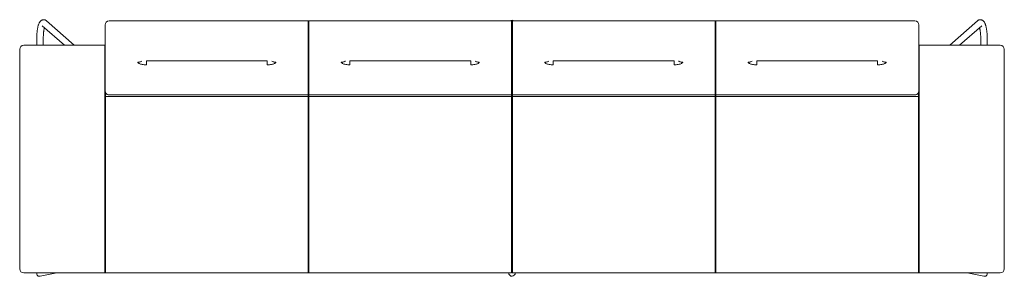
# Paper-space layout 'Blatt1' of a CAD drawing. Header units: millimetres. Extents: x 34 to 407, y 13 to 285.
# Tile 3 of 12: x 152 to 200, y 33 to 45. Entities that reach past the tile are written whole.
import ezdxf

# ---------------------------------------------------------------- set-up
doc = ezdxf.new("R2010")
doc.units = ezdxf.units.MM
doc.layers.add('BLOCK', color=7, linetype='Continuous')

# ---------------------------------------------------------------- blocks, each defined once
blk = doc.blocks.new('Block6')
at = {"color": 179, "linetype": 'Continuous', "lineweight": 15}
for p, q in [((1.107, 12.331), (2.2, 11.368)), ((2.684, 11.368), (1.318, 12.571)), ((4.2, 11.156), (4.2, 12.367)), ((4.4, 12.567), (14.18, 12.567)), ((14.18, 12.381), (14.18, 12.567)), ((14.18, 12.567), (14.2, 12.547)), ((14.18, 11.17), (14.18, 12.381)), ((14.2, 12.547), (14.22, 12.567)), ((14.2, 12.547), (14.2, 12.379)), ((14.2, 12.379), (14.2, 11.169)), ((14.22, 12.567), (14.22, 12.381)), ((14.22, 12.567), (24.18, 12.567)), ((14.22, 12.381), (14.22, 11.17)), ((24.18, 12.381), (24.18, 12.567)), ((24.18, 12.567), (24.2, 12.547)), ((24.18, 11.17), (24.18, 12.381)), ((24.22, 12.567), (24.2, 12.547)), ((24.2, 12.547), (24.2, 12.379)), ((24.2, 12.379), (24.2, 11.169)), ((24.22, 12.381), (24.22, 12.567)), ((34.18, 12.567), (24.22, 12.567)), ((24.22, 11.17), (24.22, 12.381)), ((34.18, 12.567), (34.18, 12.381)), ((34.2, 12.547), (34.18, 12.567)), ((34.18, 12.381), (34.18, 11.17)), ((34.22, 12.567), (34.2, 12.547)), ((34.2, 12.547), (34.2, 12.379)), ((34.2, 12.379), (34.2, 11.169)), ((34.22, 12.381), (34.22, 12.567)), ((44, 12.567), (34.22, 12.567)), ((34.22, 11.17), (34.22, 12.381)), ((44.2, 11.156), (44.2, 12.367)), ((47.082, 12.571), (45.716, 11.368)), ((46.2, 11.368), (47.293, 12.331)), ((0.838, 11.666), (0.838, 11.368)), ((1.158, 11.368), (1.158, 11.666)), ((47.242, 11.666), (47.242, 11.368)), ((47.562, 11.368), (47.562, 11.666)), ((0, 10.881), (0, 11.168)), ((0.2, 11.368), (4.18, 11.368)), ((4.18, 10.891), (4.18, 11.368)), ((4.18, 11.368), (4.2, 11.348)), ((4.18, 11.368), (4.2, 11.368)), ((4.2, 10.943), (4.2, 11.156)), ((14.18, 10.743), (14.18, 11.17)), ((14.2, 11.169), (14.2, 10.763)), ((14.22, 11.17), (14.22, 10.743)), ((24.18, 10.743), (24.18, 11.17)), ((24.2, 11.169), (24.2, 10.763)), ((24.22, 10.743), (24.22, 11.17)), ((34.18, 11.17), (34.18, 10.743)), ((34.2, 11.169), (34.2, 10.763)), ((34.22, 10.743), (34.22, 11.17)), ((44.22, 11.368), (44.2, 11.348)), ((44.2, 11.368), (44.22, 11.368)), ((44.2, 10.943), (44.2, 11.156)), ((44.22, 10.891), (44.22, 11.368)), ((48.2, 11.368), (44.22, 11.368)), ((48.4, 10.881), (48.4, 11.168)), ((0, 0.786), (0, 10.881)), ((4.18, 0.795), (4.18, 10.891)), ((4.2, 10.803), (4.2, 10.943)), ((4.2, 10.568), (4.2, 10.803)), ((14.18, 10.603), (14.18, 10.743)), ((14.2, 10.763), (14.2, 10.623)), ((14.22, 10.743), (14.22, 10.603)), ((24.18, 10.603), (24.18, 10.743)), ((24.2, 10.763), (24.2, 10.623)), ((24.22, 10.603), (24.22, 10.743)), ((34.18, 10.743), (34.18, 10.603)), ((34.2, 10.763), (34.2, 10.623)), ((34.22, 10.603), (34.22, 10.743)), ((44.2, 10.803), (44.2, 10.943)), ((44.2, 10.568), (44.2, 10.803)), ((44.22, 0.795), (44.22, 10.891)), ((48.4, 0.786), (48.4, 10.881)), ((4.2, 9.151), (4.2, 10.568)), ((6.23, 10.597), (12.17, 10.597)), ((14.18, 10.39), (14.18, 10.603)), ((14.18, 8.921), (14.18, 10.39)), ((14.2, 10.623), (14.2, 10.408)), ((14.2, 10.408), (14.2, 8.94)), ((14.22, 10.603), (14.22, 10.39)), ((14.22, 10.39), (14.22, 8.921)), ((16.23, 10.597), (22.17, 10.597)), ((24.18, 10.39), (24.18, 10.603)), ((24.18, 8.921), (24.18, 10.39)), ((24.2, 10.623), (24.2, 10.408)), ((24.2, 10.408), (24.2, 8.94)), ((24.22, 10.39), (24.22, 10.603)), ((24.22, 8.921), (24.22, 10.39)), ((26.23, 10.597), (32.17, 10.597)), ((34.18, 10.603), (34.18, 10.39)), ((34.18, 10.39), (34.18, 8.921)), ((34.2, 10.623), (34.2, 10.408)), ((34.2, 10.408), (34.2, 8.94)), ((34.22, 10.39), (34.22, 10.603)), ((34.22, 8.921), (34.22, 10.39)), ((36.23, 10.597), (42.17, 10.597)), ((44.2, 9.151), (44.2, 10.568)), ((4.2, 9.151), (4.2, 8.658)), ((4.22, 8.85), (4.2, 8.83)), ((4.22, 9.034), (4.22, 8.875)), ((4.22, 8.875), (4.22, 8.85)), ((14.18, 8.85), (4.22, 8.85)), ((4.22, 8.85), (4.22, 8.659)), ((4.4, 8.921), (14.18, 8.921)), ((14.2, 8.94), (14.18, 8.921)), ((14.18, 8.875), (14.18, 8.921)), ((14.18, 8.85), (14.18, 8.875)), ((14.2, 8.83), (14.18, 8.85)), ((14.18, 8.659), (14.18, 8.85)), ((14.22, 8.921), (14.2, 8.94)), ((14.2, 8.94), (14.2, 8.875)), ((14.2, 8.875), (14.2, 8.83)), ((14.22, 8.85), (14.2, 8.83)), ((14.2, 8.83), (14.2, 8.658)), ((14.22, 8.921), (24.18, 8.921)), ((14.22, 8.921), (14.22, 8.875)), ((14.22, 8.875), (14.22, 8.85)), ((24.18, 8.85), (14.22, 8.85)), ((14.22, 8.85), (14.22, 8.659)), ((24.2, 8.94), (24.18, 8.921)), ((24.18, 8.875), (24.18, 8.921)), ((24.18, 8.85), (24.18, 8.875)), ((24.2, 8.83), (24.18, 8.85)), ((24.18, 8.659), (24.18, 8.85)), ((24.2, 8.94), (24.22, 8.921)), ((24.2, 8.94), (24.2, 8.875)), ((24.2, 8.875), (24.2, 8.83)), ((24.22, 8.85), (24.2, 8.83)), ((24.2, 8.83), (24.2, 8.658)), ((34.18, 8.921), (24.22, 8.921)), ((24.22, 8.875), (24.22, 8.921)), ((24.22, 8.85), (24.22, 8.875)), ((34.18, 8.85), (24.22, 8.85)), ((24.22, 8.659), (24.22, 8.85)), ((34.18, 8.921), (34.2, 8.94)), ((34.18, 8.921), (34.18, 8.875)), ((34.18, 8.875), (34.18, 8.85)), ((34.2, 8.83), (34.18, 8.85)), ((34.18, 8.85), (34.18, 8.659)), ((34.2, 8.94), (34.22, 8.921)), ((34.2, 8.94), (34.2, 8.875)), ((34.2, 8.875), (34.2, 8.83)), ((34.22, 8.85), (34.2, 8.83)), ((34.2, 8.83), (34.2, 8.658)), ((44, 8.921), (34.22, 8.921)), ((34.22, 8.875), (34.22, 8.921)), ((34.22, 8.85), (34.22, 8.875)), ((44.18, 8.85), (34.22, 8.85)), ((34.22, 8.659), (34.22, 8.85)), ((44.18, 9.034), (44.18, 8.875)), ((44.18, 8.875), (44.18, 8.85)), ((44.2, 8.83), (44.18, 8.85)), ((44.18, 8.85), (44.18, 8.659)), ((44.2, 9.151), (44.2, 8.658)), ((4.2, 0.794), (4.2, 8.658)), ((4.22, 8.659), (4.22, 0.795)), ((14.18, 0.795), (14.18, 8.659)), ((14.2, 8.658), (14.2, 0.794)), ((14.22, 8.659), (14.22, 0.795)), ((24.18, 0.795), (24.18, 8.659)), ((24.2, 8.658), (24.2, 0.794)), ((24.22, 0.795), (24.22, 8.659)), ((34.18, 8.659), (34.18, 0.795)), ((34.2, 8.658), (34.2, 0.794)), ((34.22, 0.795), (34.22, 8.659)), ((44.18, 8.659), (44.18, 0.795)), ((44.2, 0.794), (44.2, 8.658)), ((0, 0.368), (0, 0.786)), ((4.18, 0.168), (4.18, 0.795)), ((4.2, 0.188), (4.2, 0.794)), ((4.22, 0.795), (4.22, 0.168)), ((14.18, 0.168), (14.18, 0.795)), ((14.2, 0.794), (14.2, 0.188)), ((14.22, 0.795), (14.22, 0.168)), ((24.18, 0.168), (24.18, 0.795)), ((24.2, 0.794), (24.2, 0.188)), ((24.22, 0.168), (24.22, 0.795)), ((34.18, 0.795), (34.18, 0.168)), ((34.2, 0.794), (34.2, 0.188)), ((34.22, 0.168), (34.22, 0.795)), ((44.18, 0.795), (44.18, 0.168)), ((44.2, 0.188), (44.2, 0.794)), ((44.22, 0.168), (44.22, 0.795)), ((48.4, 0.368), (48.4, 0.786)), ((0.2, 0.168), (4.18, 0.168)), ((0.838, 0.168), (0.838, 0.137)), ((1, 0.003), (1.832, 0.168)), ((4.18, 0.168), (4.2, 0.188)), ((4.2, 0.188), (4.22, 0.168)), ((14.18, 0.168), (4.22, 0.168)), ((14.18, 0.168), (14.2, 0.188)), ((14.2, 0.188), (14.22, 0.168)), ((24.18, 0.168), (14.22, 0.168)), ((24.18, 0.168), (24.2, 0.188)), ((24.22, 0.168), (24.2, 0.188)), ((24.22, 0.168), (34.18, 0.168)), ((34.2, 0.188), (34.18, 0.168)), ((34.22, 0.168), (34.2, 0.188)), ((34.22, 0.168), (44.18, 0.168)), ((44.2, 0.188), (44.18, 0.168)), ((44.22, 0.168), (44.2, 0.188)), ((48.2, 0.168), (44.22, 0.168)), ((46.568, 0.168), (47.4, 0.003)), ((47.562, 0.137), (47.562, 0.168))]:
    blk.add_line(p, q, dxfattribs=at)
for centre, radius, start, end in [((24.2, 12.441), 0.16, 51.9552, 128.0448), ((4.4, 12.367), 0.2, 90.0001, 180.0001), ((44, 12.367), 0.2, 359.9999, 89.9999), ((0.2, 11.168), 0.2, 90, 180), ((48.2, 11.168), 0.2, 0, 90), ((4.4, 9.121), 0.2, 205.8829, 270.0135), ((44, 9.121), 0.2, 269.9865, 334.1171), ((0.2, 0.368), 0.2, 180.0001, 270), ((48.2, 0.368), 0.2, 270, 359.9999)]:
    blk.add_arc(centre, radius, start, end, dxfattribs=at)
for centre, major_axis, ratio, start_param, end_param in [((0.998, 0.166), (0.112, 0.136), 0.836275, 2.159987, 3.743471), ((0.998, 0.166), (0.112, 0.136), 0.836275, 3.743471, 3.935974), ((24.2, 0.169), (0, 0.166), 0.965689, 1.570796, 3.141593), ((24.2, 0.169), (0, 0.166), 0.965689, 3.141593, 4.712389), ((47.402, 0.166), (-0.112, 0.136), 0.836275, 2.347212, 2.539715), ((47.402, 0.166), (-0.112, 0.136), 0.836275, 2.539715, 4.123198)]:
    blk.add_ellipse(centre, major_axis=major_axis, ratio=ratio, start_param=start_param, end_param=end_param, dxfattribs=at)
for points, knots in [([(1.318, 12.571), (1.31, 12.578), (1.294, 12.591), (1.265, 12.607), (1.234, 12.619), (1.199, 12.626), (1.164, 12.627), (1.129, 12.621), (1.097, 12.61), (1.067, 12.595), (1.041, 12.575), (1.017, 12.552), (0.995, 12.525), (0.973, 12.492), (0.952, 12.452), (0.933, 12.404), (0.915, 12.35), (0.9, 12.292), (0.886, 12.231), (0.875, 12.169), (0.865, 12.103), (0.857, 12.036), (0.85, 11.966), (0.844, 11.895), (0.841, 11.822), (0.838, 11.749), (0.838, 11.697), (0.838, 11.67), (0.838, 11.666)], [0, 0, 0, 0, 0.02964, 0.059062, 0.087426, 0.115265, 0.14512, 0.174098, 0.202595, 0.231266, 0.260883, 0.292437, 0.327276, 0.36722, 0.414199, 0.467684, 0.521491, 0.572831, 0.622294, 0.67053, 0.717954, 0.764826, 0.811315, 0.857536, 0.903573, 0.94949, 0.992908, 1, 1, 1, 1]), ([(47.562, 11.666), (47.562, 11.679), (47.562, 11.717), (47.561, 11.779), (47.558, 11.852), (47.554, 11.925), (47.548, 11.995), (47.54, 12.063), (47.531, 12.129), (47.521, 12.192), (47.509, 12.252), (47.496, 12.31), (47.481, 12.364), (47.463, 12.415), (47.443, 12.462), (47.421, 12.503), (47.397, 12.536), (47.373, 12.563), (47.346, 12.585), (47.318, 12.603), (47.287, 12.616), (47.253, 12.625), (47.217, 12.627), (47.182, 12.623), (47.149, 12.613), (47.119, 12.599), (47.097, 12.584), (47.085, 12.574), (47.082, 12.571)], [0, 0, 0, 0, 0.024116, 0.069935, 0.115796, 0.161732, 0.207793, 0.25404, 0.30055, 0.347427, 0.39482, 0.442949, 0.492152, 0.542968, 0.596225, 0.645919, 0.687013, 0.722382, 0.754292, 0.784092, 0.812667, 0.8406, 0.870744, 0.899891, 0.928446, 0.957013, 0.986332, 1, 1, 1, 1]), ([(1.158, 11.666), (1.158, 11.678), (1.158, 11.712), (1.159, 11.769), (1.162, 11.836), (1.166, 11.901), (1.171, 11.964), (1.177, 12.024), (1.185, 12.081), (1.193, 12.133), (1.203, 12.18), (1.21, 12.214), (1.215, 12.231), (1.216, 12.235)], [0, 0, 0, 0, 0.054202, 0.157373, 0.260468, 0.363351, 0.465902, 0.567979, 0.669406, 0.769957, 0.869342, 0.967176, 1, 1, 1, 1]), ([(47.184, 12.235), (47.186, 12.228), (47.191, 12.21), (47.199, 12.174), (47.208, 12.128), (47.216, 12.076), (47.223, 12.02), (47.229, 11.96), (47.235, 11.898), (47.239, 11.833), (47.241, 11.766), (47.242, 11.71), (47.242, 11.677), (47.242, 11.666)], [0, 0, 0, 0, 0.049084, 0.143646, 0.240581, 0.339322, 0.439422, 0.540537, 0.642401, 0.74481, 0.8476, 0.950639, 1, 1, 1, 1]), ([(6.009, 10.588), (6.008, 10.587), (5.988, 10.574), (5.943, 10.558), (5.877, 10.54), (5.83, 10.538), (5.807, 10.537)], [0, 0, 0, 0, 0.021135, 0.347426, 0.673715, 1, 1, 1, 1]), ([(5.867, 10.474), (5.857, 10.48), (5.837, 10.491), (5.818, 10.507), (5.806, 10.523), (5.807, 10.533), (5.807, 10.537)], [0, 0, 0, 0, 0.258718, 0.506665, 0.751208, 1, 1, 1, 1]), ([(6.23, 10.402), (6.195, 10.403), (6.125, 10.405), (6.025, 10.421), (5.934, 10.444), (5.889, 10.464), (5.867, 10.474)], [0, 0, 0, 0, 0.25035, 0.499765, 0.752948, 1, 1, 1, 1]), ([(6.23, 10.402), (6.23, 10.411), (6.23, 10.428), (6.23, 10.463), (6.23, 10.503), (6.23, 10.548), (6.23, 10.581), (6.23, 10.597)], [0, 0, 0, 0, 0.201204, 0.402405, 0.603608, 0.80481, 1, 1, 1, 1]), ([(12.17, 10.402), (12.17, 10.411), (12.17, 10.428), (12.17, 10.463), (12.17, 10.503), (12.17, 10.548), (12.17, 10.581), (12.17, 10.597)], [0, 0, 0, 0, 0.201204, 0.402405, 0.603608, 0.80481, 1, 1, 1, 1]), ([(12.533, 10.474), (12.511, 10.464), (12.466, 10.444), (12.375, 10.421), (12.275, 10.405), (12.205, 10.403), (12.17, 10.402)], [0, 0, 0, 0, 0.247052, 0.500235, 0.74965, 1, 1, 1, 1]), ([(12.593, 10.537), (12.57, 10.538), (12.523, 10.54), (12.457, 10.558), (12.412, 10.574), (12.392, 10.587), (12.39, 10.588)], [0, 0, 0, 0, 0.326211, 0.652427, 0.978643, 1, 1, 1, 1]), ([(12.593, 10.537), (12.593, 10.533), (12.594, 10.523), (12.582, 10.507), (12.563, 10.491), (12.543, 10.48), (12.533, 10.474)], [0, 0, 0, 0, 0.248792, 0.493335, 0.741282, 1, 1, 1, 1]), ([(16.009, 10.588), (16.008, 10.587), (15.988, 10.574), (15.943, 10.558), (15.877, 10.54), (15.83, 10.538), (15.807, 10.537)], [0, 0, 0, 0, 0.021137, 0.347425, 0.673713, 1, 1, 1, 1]), ([(15.867, 10.474), (15.857, 10.48), (15.837, 10.491), (15.818, 10.507), (15.806, 10.523), (15.807, 10.533), (15.807, 10.537)], [0, 0, 0, 0, 0.258716, 0.506664, 0.751207, 1, 1, 1, 1]), ([(16.23, 10.402), (16.195, 10.403), (16.125, 10.405), (16.025, 10.421), (15.934, 10.444), (15.889, 10.464), (15.867, 10.474)], [0, 0, 0, 0, 0.250351, 0.499766, 0.752946, 1, 1, 1, 1]), ([(16.23, 10.402), (16.23, 10.411), (16.23, 10.428), (16.23, 10.463), (16.23, 10.503), (16.23, 10.548), (16.23, 10.581), (16.23, 10.597)], [0, 0, 0, 0, 0.201204, 0.402405, 0.603608, 0.80481, 1, 1, 1, 1]), ([(22.17, 10.402), (22.17, 10.411), (22.17, 10.428), (22.17, 10.463), (22.17, 10.503), (22.17, 10.548), (22.17, 10.581), (22.17, 10.597)], [0, 0, 0, 0, 0.201204, 0.402405, 0.603608, 0.80481, 1, 1, 1, 1]), ([(22.533, 10.474), (22.511, 10.464), (22.466, 10.444), (22.375, 10.421), (22.275, 10.405), (22.205, 10.403), (22.17, 10.402)], [0, 0, 0, 0, 0.247053, 0.500234, 0.749649, 1, 1, 1, 1]), ([(22.593, 10.537), (22.57, 10.538), (22.523, 10.54), (22.457, 10.558), (22.412, 10.574), (22.392, 10.587), (22.39, 10.588)], [0, 0, 0, 0, 0.3262136, 0.6524275, 0.9786411, 1, 1, 1, 1]), ([(22.593, 10.537), (22.593, 10.533), (22.594, 10.523), (22.582, 10.507), (22.563, 10.491), (22.543, 10.48), (22.533, 10.474)], [0, 0, 0, 0, 0.248792, 0.493335, 0.741283, 1, 1, 1, 1]), ([(25.807, 10.537), (25.83, 10.538), (25.877, 10.54), (25.943, 10.558), (25.988, 10.574), (26.008, 10.587), (26.009, 10.588)], [0, 0, 0, 0, 0.326296, 0.652593, 0.978889, 1, 1, 1, 1]), ([(25.807, 10.537), (25.807, 10.533), (25.806, 10.523), (25.818, 10.507), (25.837, 10.491), (25.857, 10.48), (25.867, 10.474)], [0, 0, 0, 0, 0.248792, 0.493335, 0.741283, 1, 1, 1, 1]), ([(25.867, 10.474), (25.889, 10.464), (25.934, 10.444), (26.025, 10.421), (26.125, 10.405), (26.195, 10.403), (26.23, 10.402)], [0, 0, 0, 0, 0.247053, 0.500234, 0.749649, 1, 1, 1, 1]), ([(26.23, 10.402), (26.23, 10.411), (26.23, 10.428), (26.23, 10.463), (26.23, 10.503), (26.23, 10.548), (26.23, 10.581), (26.23, 10.597)], [0, 0, 0, 0, 0.201214, 0.402424, 0.603636, 0.804848, 1, 1, 1, 1]), ([(32.17, 10.402), (32.17, 10.411), (32.17, 10.428), (32.17, 10.463), (32.17, 10.503), (32.17, 10.548), (32.17, 10.581), (32.17, 10.597)], [0, 0, 0, 0, 0.201204, 0.402405, 0.603608, 0.80481, 1, 1, 1, 1]), ([(32.17, 10.402), (32.205, 10.403), (32.275, 10.405), (32.375, 10.421), (32.466, 10.444), (32.511, 10.464), (32.533, 10.474)], [0, 0, 0, 0, 0.250351, 0.499766, 0.752946, 1, 1, 1, 1]), ([(32.39, 10.588), (32.392, 10.587), (32.412, 10.574), (32.457, 10.558), (32.523, 10.54), (32.57, 10.538), (32.593, 10.537)], [0, 0, 0, 0, 0.021665, 0.347777, 0.673889, 1, 1, 1, 1]), ([(32.533, 10.474), (32.543, 10.48), (32.563, 10.491), (32.582, 10.507), (32.594, 10.523), (32.593, 10.533), (32.593, 10.537)], [0, 0, 0, 0, 0.258716, 0.506664, 0.751207, 1, 1, 1, 1]), ([(35.807, 10.537), (35.83, 10.538), (35.877, 10.54), (35.943, 10.558), (35.988, 10.574), (36.008, 10.587), (36.009, 10.588)], [0, 0, 0, 0, 0.326294, 0.652592, 0.978891, 1, 1, 1, 1]), ([(35.807, 10.537), (35.807, 10.533), (35.806, 10.523), (35.818, 10.507), (35.837, 10.491), (35.857, 10.48), (35.867, 10.474)], [0, 0, 0, 0, 0.248792, 0.493335, 0.741282, 1, 1, 1, 1]), ([(35.867, 10.474), (35.889, 10.464), (35.934, 10.444), (36.025, 10.421), (36.125, 10.405), (36.195, 10.403), (36.23, 10.402)], [0, 0, 0, 0, 0.247052, 0.500235, 0.74965, 1, 1, 1, 1]), ([(36.23, 10.402), (36.23, 10.411), (36.23, 10.428), (36.23, 10.463), (36.23, 10.503), (36.23, 10.548), (36.23, 10.581), (36.23, 10.597)], [0, 0, 0, 0, 0.201214, 0.402424, 0.603636, 0.804848, 1, 1, 1, 1]), ([(42.17, 10.402), (42.17, 10.411), (42.17, 10.428), (42.17, 10.463), (42.17, 10.503), (42.17, 10.548), (42.17, 10.581), (42.17, 10.597)], [0, 0, 0, 0, 0.201204, 0.402405, 0.603608, 0.80481, 1, 1, 1, 1]), ([(42.17, 10.402), (42.205, 10.403), (42.275, 10.405), (42.375, 10.421), (42.466, 10.444), (42.511, 10.464), (42.533, 10.474)], [0, 0, 0, 0, 0.25035, 0.499765, 0.752948, 1, 1, 1, 1]), ([(42.39, 10.588), (42.392, 10.587), (42.412, 10.574), (42.457, 10.558), (42.523, 10.54), (42.57, 10.538), (42.593, 10.537)], [0, 0, 0, 0, 0.021663, 0.347778, 0.673891, 1, 1, 1, 1]), ([(42.533, 10.474), (42.543, 10.48), (42.563, 10.491), (42.582, 10.507), (42.594, 10.523), (42.593, 10.533), (42.593, 10.537)], [0, 0, 0, 0, 0.258718, 0.506665, 0.751208, 1, 1, 1, 1]), ([(4.22, 9.034), (4.214, 9.049), (4.202, 9.075), (4.201, 9.106), (4.2, 9.12)], [0, 0, 0, 0, 0.562068, 1, 1, 1, 1]), ([(44.18, 9.034), (44.186, 9.049), (44.198, 9.075), (44.199, 9.106), (44.2, 9.12)], [0, 0, 0, 0, 0.562068, 1, 1, 1, 1])]:
    blk.add_open_spline(points, degree=3, knots=knots, dxfattribs=at)

psp = doc.layouts.new('Blatt1')

# ---------------------------------------------------------------- block references
at = {"layer": 'BLOCK'}
psp.add_blockref('Block6', (151.7452, 32.7957), dxfattribs=at)

doc.saveas('drawing.dxf')
